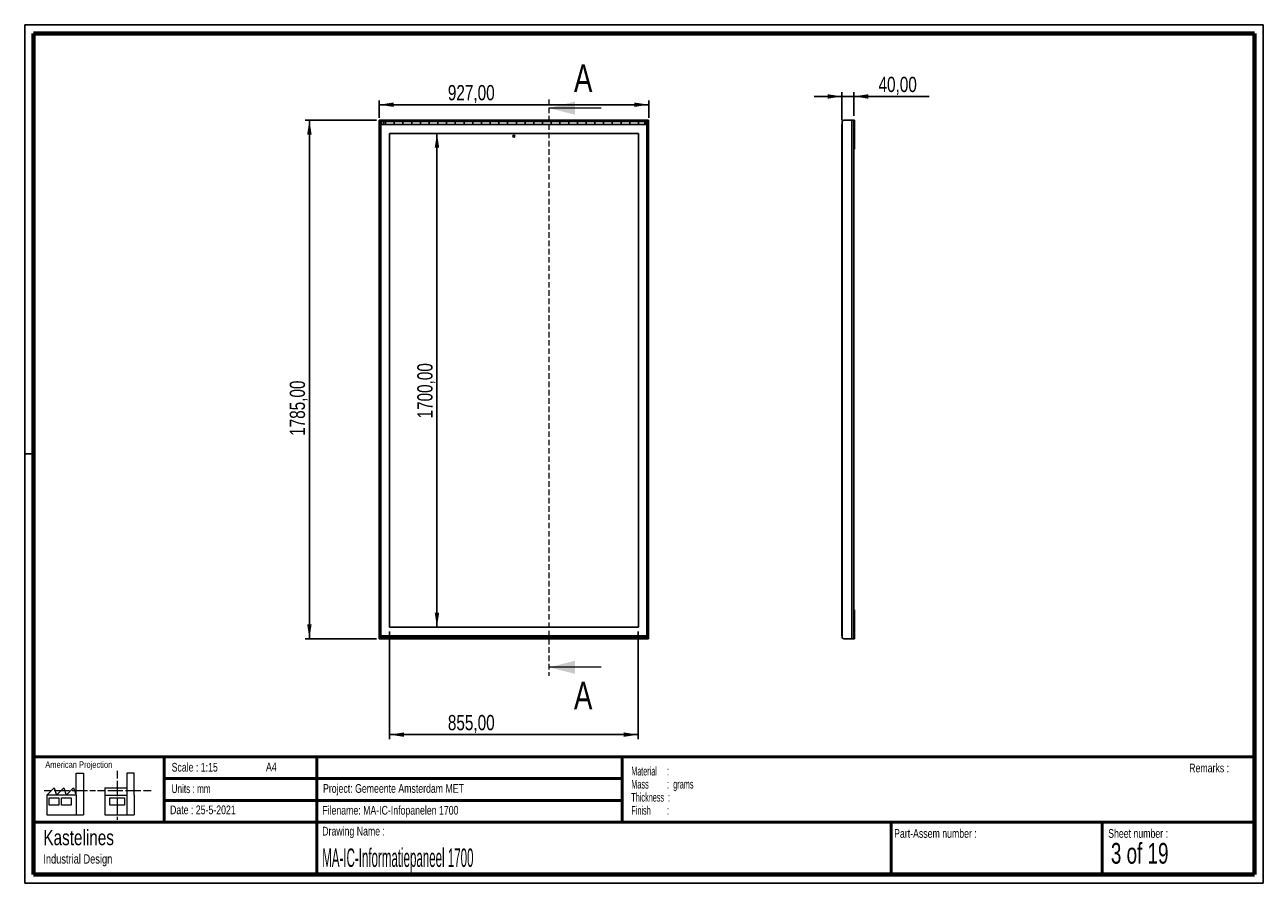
# Paper-space layout 'Sheet1(2)' of a CAD drawing. Header units: millimetres. Extents: x 7 to 291, y 7 to 204.
import ezdxf

# ---------------------------------------------------------------- set-up
doc = ezdxf.new("R2010")
doc.units = ezdxf.units.MM
doc.linetypes.add('HIDDEN', pattern=[1.905, 1.27, -0.635])
for name, color, linetype in [('BORDERS', 7, 'Continuous'), ('DRAWING', 7, 'Continuous'), ('TEXT_SHEET_FORMAT', 7, 'Continuous')]:
    doc.layers.add(name, color=color, linetype=linetype)
doc.styles.add('SLDTEXTSTYLE0', font='TXT', dxfattribs={"width": 0.7})
doc.styles.add('SLDTEXTSTYLE1', font='TXT', dxfattribs={"width": 0.75})
doc.styles.add('SLDTEXTSTYLE2', font='TXT', dxfattribs={"width": 0.678571})
doc.styles.add('SLDTEXTSTYLE3', font='TXT', dxfattribs={"width": 0.5675})
doc.styles.add('SLDTEXTSTYLE4', font='TXT', dxfattribs={"width": 0.55})
doc.styles.add('SLDTEXTSTYLE5', font='TXT', dxfattribs={"width": 0.605})
doc.styles.add('SLDTEXTSTYLE6', font='TXT', dxfattribs={"width": 0.549})
doc.styles.add('SLDTEXTSTYLE7', font='TXT', dxfattribs={"width": 0.467045})
doc.dimstyles.new('SLDDIMSTYLE2', dxfattribs={"dimtxt": 3.5, "dimasz": 3.302, "dimexe": 0, "dimexo": 0.0625, "dimgap": 0.875, "dimtad": 1, "dimlfac": 15, "dimrnd": 1e-09, "dimzin": 12, "dimdsep": 46, "dimtxsty": 'SLDTEXTSTYLE1', "dimsah": 1, "dimcen": 0.09, "dimadec": 0, "dimazin": 3, "dimtfac": 1, "dimtofl": 0, "dimtmove": 0, "dimatfit": 3, "dimfxl": 1, "dimfrac": 2, "dimtolj": 1, "dimtzin": 12, "dimarcsym": 0})
doc.dimstyles.new('SLDDIMSTYLE3', dxfattribs={"dimtxt": 3.5, "dimasz": 3.302, "dimexe": 0, "dimexo": 0.0625, "dimgap": 0.875, "dimtad": 1, "dimlfac": 15, "dimrnd": 1e-09, "dimzin": 12, "dimdsep": 46, "dimtxsty": 'SLDTEXTSTYLE1', "dimsah": 1, "dimcen": 0.09, "dimadec": 0, "dimazin": 3, "dimtfac": 1, "dimtmove": 0, "dimatfit": 0, "dimfxl": 1, "dimfrac": 2, "dimtolj": 1, "dimtzin": 12, "dimarcsym": 0})

# ---------------------------------------------------------------- blocks, each defined once
blk = doc.blocks.new('SW_NOTE_0_24')
at = {"layer": 'TEXT_SHEET_FORMAT', "color": 0, "char_height": 2, "attachment_point": 1}
for s, insert, style in [('Material     :', (0, 2.58), 'SLDTEXTSTYLE3'), ('Mass         :  grams', (0, -0.42), 'SLDTEXTSTYLE4'), ('Thickness  :', (0, -3.42), 'SLDTEXTSTYLE5'), ('Finish        :', (0, -6.42), 'SLDTEXTSTYLE6')]:
    blk.add_mtext(s, dxfattribs=dict(at, insert=insert, style=style))
blk = doc.blocks.new('SW_NOTE_0_25')
at = {"layer": 'DRAWING', "color": 0, "attachment_point": 1, "style": 'SLDTEXTSTYLE1'}
for s, insert, char_height in [('Kastelines', (0, 4.51), 3.5), ('Industrial Design', (0, -1.09), 2.1167)]:
    blk.add_mtext(s, dxfattribs=dict(at, insert=insert, char_height=char_height))
blk = doc.blocks.new('_D')
at = {"layer": 'DRAWING', "color": 7}
for p, q in [((87.84, 182.42), (87.84, 186.44)), ((87.84, 185.44), (149.64, 185.44)), ((149.64, 182.42), (149.64, 186.44))]:
    blk.add_line(p, q, dxfattribs=at)
for points in [[(87.84, 185.44), (91.14, 184.93), (91.14, 185.94)], [(149.64, 185.44), (146.34, 185.94), (146.34, 184.93)]]:
    blk.add_solid(points, dxfattribs=at)
at = {"layer": 'DRAWING', "color": 7, "insert": (103.59, 189.95), "char_height": 3.5, "attachment_point": 1, "style": 'SLDTEXTSTYLE1'}
blk.add_mtext('927,00', dxfattribs=at)
blk = doc.blocks.new('_D_1')
at = {"layer": 'DRAWING', "color": 7}
for p, q in [((87.24, 181.88), (70.84, 181.88)), ((71.84, 181.88), (71.84, 62.88)), ((87.24, 62.88), (70.84, 62.88))]:
    blk.add_line(p, q, dxfattribs=at)
for points in [[(71.84, 181.88), (71.33, 178.58), (72.35, 178.58)], [(71.84, 62.88), (72.35, 66.19), (71.33, 66.19)]]:
    blk.add_solid(points, dxfattribs=at)
at = {"layer": 'DRAWING', "color": 7, "insert": (67.33, 109.45), "char_height": 3.5, "attachment_point": 1, "rotation": 90, "style": 'SLDTEXTSTYLE1'}
blk.add_mtext('1785,00', dxfattribs=at)
blk = doc.blocks.new('_D_2')
at = {"layer": 'DRAWING', "color": 7}
for p, q in [((90.24, 64.55), (90.24, 39.88)), ((147.24, 64.55), (147.24, 39.88)), ((90.24, 40.88), (147.24, 40.88))]:
    blk.add_line(p, q, dxfattribs=at)
for points in [[(90.24, 40.88), (93.54, 40.38), (93.54, 41.39)], [(147.24, 40.88), (143.94, 41.39), (143.94, 40.38)]]:
    blk.add_solid(points, dxfattribs=at)
at = {"layer": 'DRAWING', "color": 7, "insert": (103.59, 45.4), "char_height": 3.5, "attachment_point": 1, "style": 'SLDTEXTSTYLE1'}
blk.add_mtext('855,00', dxfattribs=at)
blk = doc.blocks.new('_D_3')
at = {"layer": 'DRAWING', "color": 7}
blk.add_line((101.09, 65.55), (101.09, 178.88), dxfattribs=at)
for points in [[(101.09, 178.88), (100.58, 175.58), (101.6, 175.58)], [(101.09, 65.55), (101.6, 68.85), (100.58, 68.85)]]:
    blk.add_solid(points, dxfattribs=at)
at = {"layer": 'DRAWING', "color": 7, "insert": (96.58, 113.44), "char_height": 3.5, "attachment_point": 1, "rotation": 90, "style": 'SLDTEXTSTYLE1'}
blk.add_mtext('1700,00', dxfattribs=at)
blk = doc.blocks.new('_D_4')
at = {"layer": 'DRAWING', "color": 7}
for p, q in [((193.97, 181.88), (193.97, 188.33)), ((196.72, 182.88), (196.72, 188.33)), ((193.97, 187.33), (187.62, 187.33)), ((196.72, 187.33), (193.97, 187.33)), ((196.72, 187.33), (213.98, 187.33))]:
    blk.add_line(p, q, dxfattribs=at)
for points in [[(193.97, 187.33), (190.67, 187.84), (190.67, 186.82)], [(196.72, 187.33), (200.02, 186.82), (200.02, 187.84)]]:
    blk.add_solid(points, dxfattribs=at)
at = {"layer": 'DRAWING', "color": 7, "insert": (202.35, 191.84), "char_height": 3.5, "attachment_point": 1, "style": 'SLDTEXTSTYLE1'}
blk.add_mtext('40,00', dxfattribs=at)

psp = doc.layouts.new('Sheet1(2)')

# ---------------------------------------------------------------- linework, layer by layer
at = {"color": 7, "linetype": 'HIDDEN', "lineweight": 18}
psp.add_line((126.71957, 186.66067), (126.71957, 54.34265), dxfattribs=at)
at = {"color": 7, "linetype": 'Continuous', "lineweight": 18}
for p, q in [((138.71957, 184.66067), (126.71957, 184.66067)), ((138.71957, 56.34265), (126.71957, 56.34265))]:
    psp.add_line(p, q, dxfattribs=at)
at = {"color": 7, "linetype": 'Continuous', "lineweight": 25}
for p, q in [((87.83837, 181.88374), (88.03837, 181.88374)), ((87.83837, 181.41708), (87.83837, 181.88374)), ((88.03837, 181.88374), (88.03837, 181.41708)), ((88.23837, 181.88374), (88.03837, 181.88374)), ((88.23837, 181.55041), (88.23837, 181.88374)), ((88.23837, 181.88374), (149.23837, 181.88374)), ((149.23837, 181.88374), (149.43837, 181.88374)), ((149.23837, 181.55041), (149.23837, 181.88374)), ((149.43837, 181.41708), (149.43837, 181.88374)), ((149.43837, 181.88374), (149.63837, 181.88374)), ((149.63837, 181.88374), (149.63837, 181.41708)), ((196.24888, 181.88374), (194.44888, 181.88374)), ((196.24888, 181.88374), (196.24888, 62.88374)), ((196.71555, 181.88374), (196.24888, 181.88374)), ((196.71555, 181.88374), (196.71555, 62.88374)), ((196.84888, 181.88374), (196.71555, 181.88374)), ((196.84888, 175.21708), (196.84888, 181.88374)), ((88.03837, 181.41708), (87.83837, 181.41708)), ((87.83837, 63.35041), (87.83837, 181.41708)), ((88.03837, 63.35041), (88.03837, 181.41708)), ((88.23837, 181.55041), (88.79681, 181.55041)), ((149.23837, 180.88374), (88.23837, 180.88374)), ((88.23837, 180.88374), (88.23837, 63.55041)), ((89.29681, 181.55041), (88.79681, 181.55041)), ((89.29681, 181.55041), (88.79681, 181.55041)), ((88.79681, 180.88374), (88.79681, 181.55041)), ((91.29681, 181.55041), (89.29681, 181.55041)), ((89.29681, 180.88374), (89.29681, 181.55041)), ((93.29681, 181.55041), (91.29681, 181.55041)), ((91.29681, 180.88374), (91.29681, 181.55041)), ((93.29681, 181.55041), (91.29681, 181.55041)), ((93.29681, 180.88374), (93.29681, 181.55041)), ((95.29681, 181.55041), (93.29681, 181.55041)), ((97.29681, 181.55041), (95.29681, 181.55041)), ((95.29681, 180.88374), (95.29681, 181.55041)), ((97.29681, 181.55041), (95.29681, 181.55041)), ((99.29681, 181.55041), (97.29681, 181.55041)), ((97.29681, 180.88374), (97.29681, 181.55041)), ((101.29681, 181.55041), (99.29681, 181.55041)), ((99.29681, 180.88374), (99.29681, 181.55041)), ((101.29681, 181.55041), (99.29681, 181.55041)), ((103.29681, 181.55041), (101.29681, 181.55041)), ((101.29681, 180.88374), (101.29681, 181.55041)), ((105.29681, 181.55041), (103.29681, 181.55041)), ((103.29681, 180.88374), (103.29681, 181.55041)), ((105.29681, 181.55041), (103.29681, 181.55041)), ((107.29681, 181.55041), (105.29681, 181.55041)), ((105.29681, 180.88374), (105.29681, 181.55041)), ((109.29681, 181.55041), (107.29681, 181.55041)), ((107.29681, 180.88374), (107.29681, 181.55041)), ((109.29681, 181.55041), (107.29681, 181.55041)), ((111.29681, 181.55041), (109.29681, 181.55041)), ((109.29681, 180.88374), (109.29681, 181.55041)), ((113.29681, 181.55041), (111.29681, 181.55041)), ((111.29681, 180.88374), (111.29681, 181.55041)), ((113.29681, 181.55041), (111.29681, 181.55041)), ((113.29681, 180.88374), (113.29681, 181.55041)), ((115.29681, 181.55041), (113.29681, 181.55041)), ((117.29681, 181.55041), (115.29681, 181.55041)), ((115.29681, 180.88374), (115.29681, 181.55041)), ((117.29681, 181.55041), (115.29681, 181.55041)), ((119.29681, 181.55041), (117.29681, 181.55041)), ((117.29681, 180.88374), (117.29681, 181.55041)), ((121.29681, 181.55041), (119.29681, 181.55041)), ((119.29681, 180.88374), (119.29681, 181.55041)), ((121.29681, 181.55041), (119.29681, 181.55041)), ((123.29681, 181.55041), (121.29681, 181.55041)), ((121.29681, 180.88374), (121.29681, 181.55041)), ((125.29681, 181.55041), (123.29681, 181.55041)), ((123.29681, 180.88374), (123.29681, 181.55041)), ((125.29681, 181.55041), (123.29681, 181.55041)), ((127.29681, 181.55041), (125.29681, 181.55041)), ((125.29681, 180.88374), (125.29681, 181.55041)), ((129.29681, 181.55041), (127.29681, 181.55041)), ((127.29681, 180.88374), (127.29681, 181.55041)), ((129.29681, 181.55041), (127.29681, 181.55041)), ((131.29681, 181.55041), (129.29681, 181.55041)), ((129.29681, 180.88374), (129.29681, 181.55041)), ((133.29681, 181.55041), (131.29681, 181.55041)), ((131.29681, 180.88374), (131.29681, 181.55041)), ((133.29681, 181.55041), (131.29681, 181.55041)), ((135.29681, 181.55041), (133.29681, 181.55041)), ((133.29681, 180.88374), (133.29681, 181.55041)), ((137.29681, 181.55041), (135.29681, 181.55041)), ((135.29681, 180.88374), (135.29681, 181.55041)), ((137.29681, 181.55041), (135.29681, 181.55041)), ((137.29681, 180.88374), (137.29681, 181.55041)), ((139.29681, 181.55041), (137.29681, 181.55041)), ((141.29681, 181.55041), (139.29681, 181.55041)), ((139.29681, 180.88374), (139.29681, 181.55041)), ((141.29681, 181.55041), (139.29681, 181.55041)), ((143.29681, 181.55041), (141.29681, 181.55041)), ((141.29681, 180.88374), (141.29681, 181.55041)), ((145.29681, 181.55041), (143.29681, 181.55041)), ((143.29681, 180.88374), (143.29681, 181.55041)), ((145.29681, 181.55041), (143.29681, 181.55041)), ((145.29681, 180.88374), (145.29681, 181.55041)), ((147.29681, 181.55041), (145.29681, 181.55041)), ((148.79681, 181.55041), (147.29681, 181.55041)), ((147.29681, 180.88374), (147.29681, 181.55041)), ((148.79681, 181.55041), (147.29681, 181.55041)), ((148.79681, 181.55041), (148.79681, 180.88374)), ((148.79681, 181.55041), (149.23837, 181.55041)), ((149.23837, 63.55041), (149.23837, 180.88374)), ((149.63837, 181.41708), (149.43837, 181.41708)), ((149.43837, 181.41708), (149.43837, 63.35041)), ((149.63837, 181.41708), (149.63837, 63.35041)), ((193.96888, 63.55041), (193.96888, 180.88374)), ((193.96888, 180.88374), (193.98221, 180.88374)), ((193.98221, 181.41708), (193.98221, 63.35041)), ((196.71555, 175.21708), (196.84888, 175.21708)), ((196.71555, 69.55041), (196.84888, 69.55041)), ((196.84888, 69.55041), (196.84888, 62.88374)), ((87.83837, 63.35041), (88.03837, 63.35041)), ((87.83837, 62.88374), (87.83837, 63.35041)), ((88.03837, 62.88374), (87.83837, 62.88374)), ((88.03837, 63.35041), (88.03837, 62.88374)), ((88.23837, 62.88374), (88.03837, 62.88374)), ((88.23837, 63.55041), (149.23837, 63.55041)), ((149.23837, 63.21708), (88.23837, 63.21708)), ((88.23837, 63.21708), (88.23837, 62.88374)), ((149.23837, 62.88374), (88.23837, 62.88374)), ((89.83837, 63.35041), (89.83837, 63.55041)), ((90.03837, 63.21708), (90.03837, 63.55041)), ((147.43837, 63.21708), (147.43837, 63.55041)), ((147.63837, 63.55041), (147.63837, 63.35041)), ((149.23837, 63.21708), (149.23837, 62.88374)), ((149.23837, 62.88374), (149.43837, 62.88374)), ((149.43837, 62.88374), (149.43837, 63.35041)), ((149.43837, 63.35041), (149.63837, 63.35041)), ((149.63837, 62.88374), (149.43837, 62.88374)), ((149.63837, 63.35041), (149.63837, 62.88374)), ((193.96888, 63.55041), (193.98221, 63.55041)), ((196.24888, 62.88374), (194.44888, 62.88374)), ((196.71555, 62.88374), (196.24888, 62.88374)), ((196.84888, 62.88374), (196.71555, 62.88374))]:
    psp.add_line(p, q, dxfattribs=at)
at = {"color": 8, "linetype": 'Continuous', "lineweight": 25}
for p, q in [((88.30504, 180.88374), (88.30504, 181.55041)), ((149.1717, 181.55041), (149.1717, 180.88374)), ((88.30504, 63.21708), (88.30504, 63.55041)), ((149.1717, 63.55041), (149.1717, 63.21708))]:
    psp.add_line(p, q, dxfattribs=at)
at = {"color": 7, "linetype": 'Continuous', "lineweight": 25, "flags": 128}
for points in [[(89.81892, 63.21708), (89.8294, 63.25937), (89.83837, 63.35041)], [(147.63837, 63.35041), (147.64734, 63.25937), (147.65782, 63.21708)]]:
    psp.add_lwpolyline(points, dxfattribs=at)
at = {"color": 7, "linetype": 'Continuous'}
psp.add_circle((118.73837, 178.21708), 0.23333, dxfattribs=at)
at = {"color": 7, "linetype": 'Continuous', "lineweight": 25}
for centre, radius, start, end in [((194.44888, 181.41708), 0.46667, 90, 180), ((194.30221, 181.21708), 0.33333, 163.7397953, 196.2602047), ((194.44888, 63.35041), 0.46667, 180, 270)]:
    psp.add_arc(centre, radius, start, end, dxfattribs=at)
at = {"color": 7, "linetype": 'Continuous', "lineweight": 18}
for points in [[(126.71957, 184.66067), (132.71957, 183.16067), (132.71957, 186.16067)], [(126.71957, 56.34265), (132.71957, 54.84265), (132.71957, 57.84265)]]:
    psp.add_solid(points, dxfattribs=at)
at = {"layer": 'BORDERS', "lineweight": 70}
for p, q in [((8.56964, 8.78391), (8.56964, 201.78391)), ((8.56964, 201.78391), (288.56964, 201.78391)), ((288.56964, 201.78391), (288.56964, 8.78391)), ((288.56964, 8.78391), (8.56964, 8.78391))]:
    psp.add_line(p, q, dxfattribs=at)
at = {"layer": 'BORDERS', "lineweight": 50}
for p, q in [((8.56964, 35.78391), (288.56964, 35.78391)), ((38.56964, 35.78391), (38.56964, 20.78391)), ((73.56964, 35.78391), (73.56964, 8.78391)), ((143.56964, 35.78391), (143.56964, 20.78391)), ((38.56964, 30.78391), (143.56964, 30.78391)), ((38.56964, 25.78391), (143.56964, 25.78391)), ((8.56964, 20.78391), (288.56964, 20.78391)), ((205.22248, 8.78391), (205.22248, 20.78391)), ((253.65091, 8.78391), (253.65091, 20.78391))]:
    psp.add_line(p, q, dxfattribs=at)
at = {"layer": 'DRAWING', "color": 7}
for p, q in [((90.24501, 178.86762), (147.28679, 178.86762)), ((90.24501, 178.86762), (90.24501, 65.55041)), ((147.28679, 178.86762), (147.28679, 65.55041)), ((90.24501, 65.55041), (147.28679, 65.55041))]:
    psp.add_line(p, q, dxfattribs=at)
at = {"layer": 'TEXT_SHEET_FORMAT'}
for p, q in [((6.56964, 203.78391), (290.56964, 203.78391)), ((6.56964, 203.78391), (6.56964, 6.78391)), ((290.56964, 203.78391), (290.56964, 6.78391)), ((6.56964, 105.28391), (8.62154, 105.28391)), ((6.56964, 6.78391), (290.56964, 6.78391))]:
    psp.add_line(p, q, dxfattribs=at)
at = {"layer": 'TEXT_SHEET_FORMAT', "color": 7, "linetype": 'Continuous', "lineweight": 18}
for p, q in [((18.32083, 26.9711), (18.32083, 32.03614)), ((18.32083, 32.03614), (20.00272, 32.03614)), ((20.00272, 32.03614), (20.00272, 22.47041)), ((27.73283, 32.59601), (27.73283, 30.83891)), ((31.65419, 32.03173), (29.9723, 32.03173)), ((29.9723, 32.03173), (29.9723, 22.466)), ((31.65419, 26.96677), (31.65419, 32.03173)), ((11.59327, 26.9711), (13.27516, 28.65945)), ((13.27516, 28.65945), (13.83747, 26.9711)), ((13.83747, 26.9711), (15.51936, 28.65945)), ((15.51936, 28.65945), (16.08135, 26.9711)), ((16.08135, 26.9711), (17.76324, 28.65945)), ((17.76324, 28.65945), (18.32083, 26.9711)), ((24.92663, 28.65504), (24.92663, 26.96677)), ((24.92663, 28.65504), (29.9723, 28.65504)), ((27.73283, 30.25163), (27.73283, 28.48989)), ((27.73283, 28.48989), (27.73283, 26.72822)), ((10.98087, 28.09973), (12.736, 28.09973)), ((18.32083, 26.9711), (11.59327, 26.9711)), ((11.59327, 26.9711), (11.59327, 22.47041)), ((12.15558, 26.41147), (14.39946, 26.41147)), ((12.15558, 24.72312), (12.15558, 26.41147)), ((13.32099, 28.09973), (15.07597, 28.09973)), ((14.39946, 26.41147), (14.39946, 24.72312)), ((14.95705, 26.41147), (17.20125, 26.41147)), ((14.95705, 24.72312), (14.95705, 26.41147)), ((15.07597, 28.09973), (16.83094, 28.09973)), ((17.20125, 26.41147), (17.20125, 24.72312)), ((17.41593, 28.09973), (19.17107, 28.09973)), ((18.32083, 26.9711), (18.32083, 22.47041)), ((19.17107, 28.09973), (20.92604, 28.09973)), ((21.51103, 28.09973), (22.80891, 28.09973)), ((23.24474, 28.09532), (24.99523, 28.09532)), ((24.92663, 26.96677), (29.9723, 26.96677)), ((24.92663, 26.96677), (24.92663, 22.466)), ((25.58022, 28.09532), (27.3352, 28.09532)), ((26.05094, 26.40705), (29.41472, 26.40705)), ((26.05094, 24.71871), (26.05094, 26.40705)), ((27.3352, 28.09532), (29.09025, 28.09532)), ((27.73283, 26.14086), (27.73283, 24.37927)), ((29.41472, 26.40705), (29.41472, 24.71871)), ((29.67524, 28.09532), (31.43029, 28.09532)), ((31.43029, 28.09532), (33.18527, 28.09532)), ((31.65419, 26.96677), (31.65419, 22.466)), ((33.77026, 28.09532), (35.52524, 28.09532)), ((14.39946, 24.72312), (12.15558, 24.72312)), ((17.20125, 24.72312), (14.95705, 24.72312)), ((29.41472, 24.71871), (26.05094, 24.71871)), ((27.73283, 24.37927), (27.73283, 22.61752)), ((11.59327, 22.47041), (18.32083, 22.47041)), ((18.32083, 22.47041), (20.00272, 22.47041)), ((24.92663, 22.466), (31.65419, 22.466)), ((27.73283, 22.03017), (27.73283, 21.34201))]:
    psp.add_line(p, q, dxfattribs=at)

# ---------------------------------------------------------------- block references
at = {"layer": 'DRAWING'}
psp.add_blockref('SW_NOTE_0_25', (10.8265, 14.51099), dxfattribs=at)
at = {"layer": 'TEXT_SHEET_FORMAT', "color": 218}
psp.add_blockref('SW_NOTE_0_24', (145.65263, 30.93094), dxfattribs=at)

# ---------------------------------------------------------------- texts
at = {"color": 7, "linetype": 'Continuous', "char_height": 6.35, "attachment_point": 1, "style": 'SLDTEXTSTYLE1'}
for insert in [(132.49633, 194.67196), (132.49633, 53.00889)]:
    psp.add_mtext('A', dxfattribs=dict(at, insert=insert))
at = {"layer": 'TEXT_SHEET_FORMAT', "attachment_point": 1}
for s, insert, char_height, style in [('American Projection', (11.27718, 34.75566), 1.5, 'SLDTEXTSTYLE1'), ('Scale : 1:15', (40.24539, 34.40823), 2, 'SLDTEXTSTYLE1'), ('A4', (61.89056, 34.48622), 2, 'SLDTEXTSTYLE1'), ('Remarks :', (273.59555, 34.23584), 2, 'SLDTEXTSTYLE1'), ('Units : mm', (40.23933, 29.47613), 2, 'SLDTEXTSTYLE0'), ('Project: Gemeente Amsterdam MET', (74.95639, 29.53804), 2, 'SLDTEXTSTYLE1'), ('Date : 25-5-2021', (39.88654, 24.62176), 2, 'SLDTEXTSTYLE1'), ('Filename: MA-IC-Infopanelen 1700', (74.79769, 24.5313), 2, 'SLDTEXTSTYLE1'), ('Drawing Name :', (74.7803, 19.73653), 2, 'SLDTEXTSTYLE1'), ('Part-Assem number :', (205.92658, 19.21038), 2, 'SLDTEXTSTYLE1'), ('Sheet number :', (255.01123, 19.21038), 2, 'SLDTEXTSTYLE1'), ('3 of 19', (255.63428, 16.03963), 4.7625, 'SLDTEXTSTYLE2')]:
    psp.add_mtext(s, dxfattribs=dict(at, insert=insert, char_height=char_height, style=style))
at = {"layer": 'TEXT_SHEET_FORMAT', "color": 218, "insert": (74.7803, 14.76167), "char_height": 4.2333333, "attachment_point": 1, "style": 'SLDTEXTSTYLE7'}
psp.add_mtext('MA-IC-Informatiepaneel 1700', dxfattribs=at)

# ---------------------------------------------------------------- dimensions: what is measured, and where the dimension line sits
at = {"layer": 'DRAWING', "color": 7}
for base, p1, p2, dimstyle, picture, middle in [((193.96888, 187.33039), (196.71555, 181.88374), (193.96888, 180.88374), 'SLDDIMSTYLE3', '_D_4', (208.16462, 187.33039)), ((149.63837, 185.43501), (87.83837, 181.41708), (149.63837, 181.41708), 'SLDDIMSTYLE2', '_D', (110.70324, 185.43501)), ((147.23837, 40.88374), (90.23837, 65.55041), (147.23837, 65.55041), 'SLDDIMSTYLE2', '_D_2', (110.70324, 40.88374))]:
    dim = psp.add_linear_dim(base=base, p1=p1, p2=p2, dimstyle=dimstyle, dxfattribs=at)
    dim.commit()
    dim.dimension.update_dxf_attribs({"geometry": picture, "text_midpoint": middle, "dimtype": 160})
for base, p1, p2, picture, middle in [((71.83837, 62.88374), (88.23837, 181.88374), (88.23837, 62.88374), '_D_1', (71.83837, 117.85512)), ((101.08814, 178.88374), (90.23837, 65.55041), (90.23837, 178.88374), '_D_3', (101.08814, 121.84554))]:
    dim = psp.add_linear_dim(base=base, p1=p1, p2=p2, angle=90, dimstyle='SLDDIMSTYLE2', dxfattribs=at)
    dim.commit()
    dim.dimension.update_dxf_attribs({"geometry": picture, "text_midpoint": middle, "dimtype": 160})

doc.saveas('drawing.dxf')
